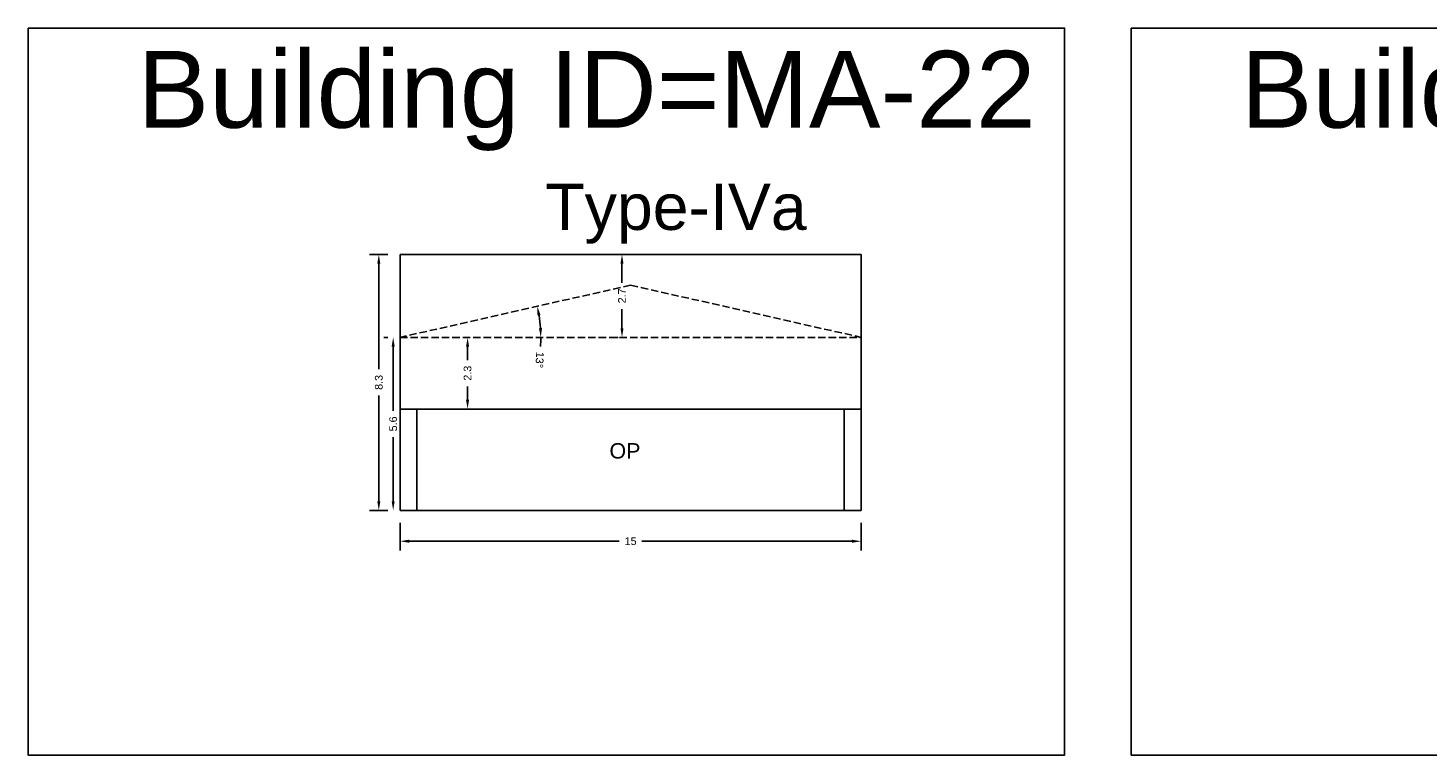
# Model space of a CAD drawing. Header units: metres. Extents: x 3416649 to 3417100, y -6712966 to -6712690.
# Tile 20 of 72: x 3416684 to 3416730, y -6712774 to -6712750. Entities that reach past the tile are written whole.
import ezdxf

# ---------------------------------------------------------------- set-up
doc = ezdxf.new("R2010")
doc.units = ezdxf.units.M
doc.linetypes.add('ACAD_ISO02W100', pattern=[15, 12, -3])
doc.layers.add('Dotted', color=7, linetype='ACAD_ISO02W100', plot=False)
doc.styles.get("Standard").update_dxf_attribs({"font": 'arial.ttf'})
doc.dimstyles.new('ISO-25', dxfattribs={"dimtxt": 0.25, "dimasz": 0.3, "dimexe": 0.3, "dimexo": 0.4, "dimgap": 0.2, "dimtad": 0, "dimdec": 1, "dimdsep": 46, "dimtxsty": 'Standard', "dimcen": 2.5, "dimadec": 0, "dimazin": 0, "dimtfac": 1, "dimtdec": 1, "dimtmove": 0, "dimatfit": 3, "dimfxl": 1, "dimarcsym": 0})

# ---------------------------------------------------------------- blocks, each defined once
blk = doc.blocks.new('*D172')
at = {"color": 0, "lineweight": -2, "transparency": 16777216}
for start, end in [(3.7554, 9.0159), (356.2446, 360)]:
    blk.add_arc((3416696.321, -6712760.366), 4.578, start, end, dxfattribs=at)
at = {"color": 0, "transparency": 16777216}
for points in [[(3416700.793, -6712759.658), (3416700.892, -6712759.64), (3416700.786, -6712759.354)], [(3416700.939, -6712760.065), (3416700.839, -6712760.068), (3416700.899, -6712760.366)]]:
    blk.add_solid(points, dxfattribs=at)
at = {"layer": 'Defpoints', "color": 0, "transparency": 16777216}
for p in [(3416703.821, -6712758.666), (3416700.849, -6712759.689), (3416696.321, -6712760.366), (3416696.321, -6712760.366), (3416711.321, -6712760.366)]:
    blk.add_point(p, dxfattribs=at)
at = {"color": 0, "transparency": 16777216, "insert": (3416700.861, -6712761.099), "char_height": 0.25, "attachment_point": 5, "rotation": 266.2446}
blk.add_mtext('13°', dxfattribs=at)
blk = doc.blocks.new('*D173')
at = {"color": 0, "lineweight": -2, "transparency": 16777216}
for p, q in [((3416696.321, -6712766.396), (3416696.321, -6712767.299)), ((3416711.321, -6712766.396), (3416711.321, -6712767.299)), ((3416696.621, -6712766.999), (3416703.453, -6712766.999)), ((3416711.021, -6712766.999), (3416704.189, -6712766.999))]:
    blk.add_line(p, q, dxfattribs=at)
at = {"color": 0, "transparency": 16777216}
for points in [[(3416696.621, -6712766.949), (3416696.621, -6712767.049), (3416696.321, -6712766.999)], [(3416711.021, -6712766.949), (3416711.021, -6712767.049), (3416711.321, -6712766.999)]]:
    blk.add_solid(points, dxfattribs=at)
at = {"layer": 'Defpoints', "color": 0, "transparency": 16777216}
for p in [(3416696.321, -6712765.996), (3416711.321, -6712765.996), (3416711.321, -6712766.999)]:
    blk.add_point(p, dxfattribs=at)
at = {"color": 0, "transparency": 16777216, "insert": (3416703.821, -6712766.999), "char_height": 0.25, "attachment_point": 5}
blk.add_mtext('15', dxfattribs=at)
blk = doc.blocks.new('*D174')
at = {"color": 0, "lineweight": -2, "transparency": 16777216}
for p, q in [((3416695.921, -6712757.666), (3416695.331, -6712757.666)), ((3416695.631, -6712757.966), (3416695.631, -6712761.404)), ((3416695.631, -6712765.696), (3416695.631, -6712762.259)), ((3416695.921, -6712765.996), (3416695.331, -6712765.996))]:
    blk.add_line(p, q, dxfattribs=at)
at = {"color": 0, "transparency": 16777216}
for points in [[(3416695.581, -6712757.966), (3416695.681, -6712757.966), (3416695.631, -6712757.666)], [(3416695.581, -6712765.696), (3416695.681, -6712765.696), (3416695.631, -6712765.996)]]:
    blk.add_solid(points, dxfattribs=at)
at = {"layer": 'Defpoints', "color": 0, "transparency": 16777216}
for p in [(3416695.631, -6712757.666), (3416696.321, -6712757.666), (3416696.321, -6712765.996)]:
    blk.add_point(p, dxfattribs=at)
at = {"color": 0, "transparency": 16777216, "insert": (3416695.631, -6712761.831), "char_height": 0.25, "attachment_point": 5, "rotation": 90}
blk.add_mtext('8.3', dxfattribs=at)
blk = doc.blocks.new('*D175')
at = {"color": 0, "lineweight": -2, "transparency": 16777216}
for p, q in [((3416695.921, -6712760.366), (3416695.798, -6712760.366)), ((3416696.098, -6712760.666), (3416696.098, -6712762.754)), ((3416696.098, -6712765.696), (3416696.098, -6712763.609)), ((3416695.921, -6712765.996), (3416695.798, -6712765.996))]:
    blk.add_line(p, q, dxfattribs=at)
at = {"color": 0, "transparency": 16777216}
for points in [[(3416696.048, -6712760.666), (3416696.148, -6712760.666), (3416696.098, -6712760.366)], [(3416696.048, -6712765.696), (3416696.148, -6712765.696), (3416696.098, -6712765.996)]]:
    blk.add_solid(points, dxfattribs=at)
at = {"layer": 'Defpoints', "color": 0, "transparency": 16777216}
for p in [(3416696.098, -6712760.366), (3416696.321, -6712760.366), (3416696.321, -6712765.996)]:
    blk.add_point(p, dxfattribs=at)
at = {"color": 0, "transparency": 16777216, "insert": (3416696.098, -6712763.181), "char_height": 0.25, "attachment_point": 5, "rotation": 90}
blk.add_mtext('5.6', dxfattribs=at)
blk = doc.blocks.new('*D176')
at = {"color": 0, "lineweight": -2, "transparency": 16777216}
for p, q in [((3416703.421, -6712757.666), (3416703.24, -6712757.666)), ((3416703.54, -6712757.966), (3416703.54, -6712758.587)), ((3416703.54, -6712760.066), (3416703.54, -6712759.446)), ((3416703.421, -6712760.366), (3416703.24, -6712760.366))]:
    blk.add_line(p, q, dxfattribs=at)
at = {"color": 0, "transparency": 16777216}
for points in [[(3416703.49, -6712757.966), (3416703.59, -6712757.966), (3416703.54, -6712757.666)], [(3416703.49, -6712760.066), (3416703.59, -6712760.066), (3416703.54, -6712760.366)]]:
    blk.add_solid(points, dxfattribs=at)
at = {"layer": 'Defpoints', "color": 0, "transparency": 16777216}
for p in [(3416703.54, -6712757.666), (3416703.821, -6712757.666), (3416703.821, -6712760.366)]:
    blk.add_point(p, dxfattribs=at)
at = {"color": 0, "transparency": 16777216, "insert": (3416703.54, -6712759.016), "char_height": 0.25, "attachment_point": 5, "rotation": 90}
blk.add_mtext('2.7', dxfattribs=at)
blk = doc.blocks.new('*D177')
at = {"color": 0, "lineweight": -2, "transparency": 16777216}
for p, q in [((3416698.518, -6712760.666), (3416698.518, -6712761.102)), ((3416698.918, -6712760.366), (3416698.818, -6712760.366)), ((3416698.518, -6712762.396), (3416698.518, -6712761.961)), ((3416698.918, -6712762.696), (3416698.818, -6712762.696))]:
    blk.add_line(p, q, dxfattribs=at)
at = {"color": 0, "transparency": 16777216}
for points in [[(3416698.468, -6712760.666), (3416698.568, -6712760.666), (3416698.518, -6712760.366)], [(3416698.468, -6712762.396), (3416698.568, -6712762.396), (3416698.518, -6712762.696)]]:
    blk.add_solid(points, dxfattribs=at)
at = {"layer": 'Defpoints', "color": 0, "transparency": 16777216}
for p in [(3416698.518, -6712760.366), (3416698.518, -6712760.366), (3416698.518, -6712762.696)]:
    blk.add_point(p, dxfattribs=at)
at = {"color": 0, "transparency": 16777216, "insert": (3416698.518, -6712761.531), "char_height": 0.25, "attachment_point": 5, "rotation": 90}
blk.add_mtext('2.3', dxfattribs=at)

msp = doc.modelspace()

# ---------------------------------------------------------------- linework, layer by layer
for points in [[(3416684.221, -6712750.299), (3416717.936, -6712750.299), (3416717.936, -6712773.955), (3416684.221, -6712773.955)], [(3416720.103, -6712750.299), (3416753.818, -6712750.299), (3416753.818, -6712773.955), (3416720.103, -6712773.955)], [(3416696.871, -6712762.696), (3416710.771, -6712762.696), (3416710.771, -6712765.996), (3416696.871, -6712765.996)]]:
    msp.add_lwpolyline(points, close=True)
for points in [[(3416696.321, -6712765.996), (3416696.321, -6712757.666)], [(3416696.321, -6712757.666), (3416711.321, -6712757.666)], [(3416711.321, -6712765.996), (3416711.321, -6712757.666)], [(3416696.321, -6712762.696), (3416711.321, -6712762.696)], [(3416696.871, -6712765.996), (3416696.871, -6712762.696)], [(3416710.771, -6712765.996), (3416710.771, -6712762.696)], [(3416696.321, -6712765.996), (3416711.321, -6712765.996)], [(3416696.321, -6712765.996), (3416711.321, -6712765.996)]]:
    msp.add_lwpolyline(points)
at = {"layer": 'Dotted', "ltscale": 0.02}
for points in [[(3416703.821, -6712758.666), (3416696.321, -6712760.366)], [(3416703.821, -6712758.666), (3416711.321, -6712760.366)], [(3416696.321, -6712760.366), (3416711.321, -6712760.366)]]:
    msp.add_lwpolyline(points, dxfattribs=at)

# ---------------------------------------------------------------- texts
at = {"attachment_point": 1}
for s, width, heights, insert, char_height in [('Building ID=MA-22', 67.86454, [0.517], (3416687.784, -6712751.043), 2.5), ('Building ID=MA-23', 67.86454, [0.517], (3416723.666, -6712751.043), 2.5), ('Type-IVa ', 9.99112, [0.517], (3416701.047, -6712755.368), 1.5), ('OP', 1.17554, [0], (3416703.132, -6712763.807), 0.5)]:
    msp.add_mtext_dynamic_manual_height_columns(s, width=width, gutter_width=12.5, heights=heights, dxfattribs=dict(at, insert=insert, char_height=char_height))

# ---------------------------------------------------------------- dimensions: what is measured, and where the dimension line sits
for base, p1, p2, picture, middle in [((3416695.631, -6712757.666), (3416696.321, -6712765.996), (3416696.321, -6712757.666), '*D174', (3416695.631, -6712761.831)), ((3416703.54, -6712757.666), (3416703.821, -6712760.366), (3416703.821, -6712757.666), '*D176', (3416703.54, -6712759.016)), ((3416696.098, -6712760.366), (3416696.321, -6712765.996), (3416696.321, -6712760.366), '*D175', (3416696.098, -6712763.181)), ((3416698.518, -6712760.366), (3416698.518, -6712762.696), (3416698.518, -6712760.366), '*D177', (3416698.518, -6712761.531))]:
    dim = msp.add_linear_dim(base=base, p1=p1, p2=p2, angle=90, dimstyle='ISO-25')
    dim.commit()
    dim.dimension.update_dxf_attribs({"geometry": picture, "text_midpoint": middle})
dim = msp.add_angular_dim_2l(base=(3416700.849, -6712759.689), line1=((3416696.321, -6712760.366), (3416711.321, -6712760.366)), line2=((3416703.821, -6712758.666), (3416696.321, -6712760.366)), dimstyle='ISO-25')
dim.commit()
dim.dimension.update_dxf_attribs({"geometry": '*D172', "text_midpoint": (3416700.861, -6712761.099)})
dim = msp.add_linear_dim(base=(3416711.321, -6712766.999), p1=(3416696.321, -6712765.996), p2=(3416711.321, -6712765.996), dimstyle='ISO-25')
dim.commit()
dim.dimension.update_dxf_attribs({"geometry": '*D173', "text_midpoint": (3416703.821, -6712766.999)})

doc.saveas('drawing.dxf')
